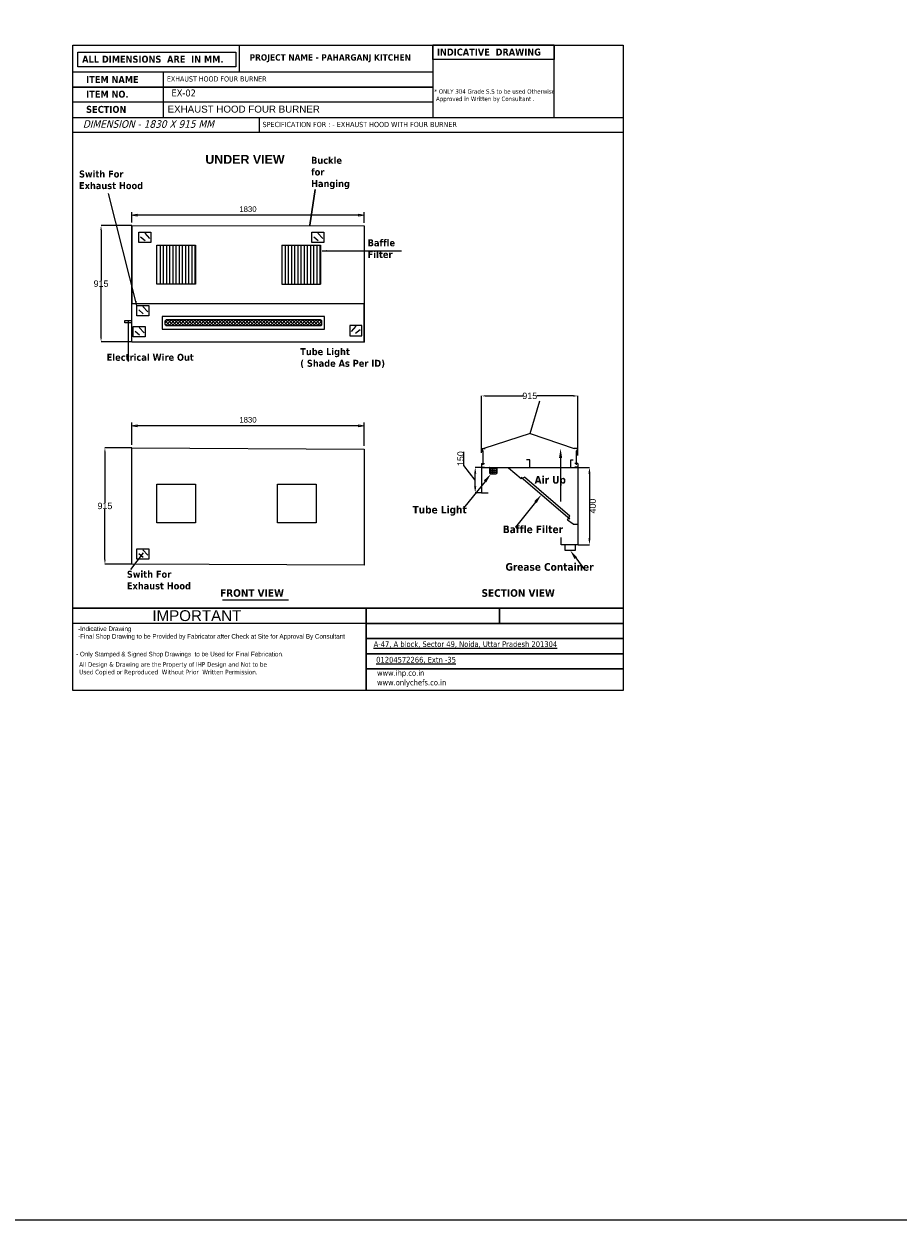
# Model space of a CAD drawing. Header units: millimetres. Extents: x 19005 to 129500, y -3989 to 12792.
# Tile 19 of 20: x 109441 to 116326, y -3989 to 5434. Entities that reach past the tile are written whole.
import ezdxf
from ezdxf import colors
from ezdxf.entities.mleader import LeaderData, LeaderLine
from ezdxf.math import Vec2, Vec3

# ---------------------------------------------------------------- set-up
doc = ezdxf.new("R2010")
doc.units = ezdxf.units.MM
doc.styles.add('MEDIUM', font='arial.ttf')
doc.styles.get("Standard").update_dxf_attribs({"font": 'arial.ttf'})
doc.styles.add('style1', font='txt.shx')
doc.dimstyles.new('door windows', dxfattribs={"dimscale": 0.5, "dimtxt": 100, "dimasz": 100, "dimexe": 3, "dimexo": 3, "dimgap": 1, "dimtad": 2, "dimdec": 0, "dimzin": 0, "dimdsep": 46, "dimtxsty": 'MEDIUM', "dimcen": 1, "dimdle": 3, "dimadec": 0, "dimazin": 0, "dimtfac": 1, "dimtdec": 0, "dimtofl": 0, "dimtmove": 1, "dimatfit": 3, "dimfxl": 1, "dimtolj": 1, "dimtzin": 0, "dimlwd": 18, "dimlwe": -1, "dimarcsym": 0})
doc.dimstyles.new('LBF 50', dxfattribs={"dimscale": 25, "dimtxt": 1.75, "dimasz": 1.75, "dimexe": 1, "dimexo": 1, "dimgap": 1, "dimtad": 1, "dimdec": 0, "dimrnd": 5, "dimzin": 12, "dimdsep": 46, "dimtxsty": 'Standard', "dimblk": 'CLOSEDBLANK', "dimcen": 0, "dimclrd": 256, "dimclre": 256, "dimclrt": 256, "dimadec": 0, "dimazin": 3, "dimtfac": 1, "dimtdec": 0, "dimtofl": 0, "dimtmove": 0, "dimatfit": 3, "dimldrblk": 'CLOSEDBLANK', "dimfxl": 0.18, "dimtolj": 1, "dimtzin": 0, "dimlwd": -1, "dimlwe": -1, "dimarcsym": 0})
doc.dimstyles.get("Standard").update_dxf_attribs({"dimscale": 1.002, "dimtxt": 50.18, "dimasz": 35.18, "dimexe": 0.18, "dimexo": 0.0625, "dimgap": 0.09, "dimtad": 0, "dimtih": 1, "dimtoh": 1, "dimdec": 0, "dimzin": 0, "dimdsep": 46, "dimtxsty": 'Standard', "dimcen": 0.09, "dimclrd": 256, "dimclrt": 7, "dimadec": 0, "dimazin": 0, "dimtfac": 1, "dimtdec": 0, "dimtofl": 0, "dimtmove": 0, "dimatfit": 3, "dimfxl": 1, "dimtfillclr": 256, "dimtolj": 1, "dimtzin": 0, "dimarcsym": 0})

# ---------------------------------------------------------------- blocks, each defined once
blk = doc.blocks.new('*D562')
at = {"color": 0, "lineweight": -2, "transparency": 16777216}
for p, q in [((110290.1, 3844.8), (110048.2, 3844.8)), ((110048.2, 3809.6), (110048.2, 3413.1)), ((110048.2, 2965.1), (110048.2, 3361.6)), ((110290.1, 2929.8), (110048.2, 2929.8))]:
    blk.add_line(p, q, dxfattribs=at)
at = {"color": 0, "linetype": 'ByBlock', "transparency": 16777216}
for points in [[(110042.4, 3809.6), (110054.1, 3809.6), (110048.2, 3844.8)], [(110042.4, 2965.1), (110054.1, 2965.1), (110048.2, 2929.8)]]:
    blk.add_solid(points, dxfattribs=at)
at = {"layer": 'Defpoints', "color": 0, "linetype": 'ByBlock', "transparency": 16777216}
for p in [(110048.2, 3844.8), (110290.1, 3844.8), (110290.1, 2929.8)]:
    blk.add_point(p, dxfattribs=at)
at = {"color": 7, "linetype": 'ByBlock', "transparency": 16777216, "insert": (110048.2, 3387.3), "char_height": 50.28, "attachment_point": 5}
blk.add_mtext('\\A1;915', dxfattribs=at)
blk = doc.blocks.new('*D560')
at = {"color": 0, "linetype": 'ByBlock', "lineweight": 18, "transparency": 16777216}
for p, q in [((112906.2, 1955.9), (112906.2, 2062.5)), ((112995.1, 1840.8), (112906.2, 1955.9)), ((112995.1, 1790.8), (112995.1, 1890.8))]:
    blk.add_line(p, q, dxfattribs=at)
at = {"color": 0, "linetype": 'ByBlock', "transparency": 16777216}
for p, q in [((113043.8, 1940.8), (112993.6, 1940.8)), ((113043.8, 1740.8), (112993.6, 1740.8))]:
    blk.add_line(p, q, dxfattribs=at)
for points in [[(112986.8, 1890.8), (113003.5, 1890.8), (112995.1, 1940.8)], [(112986.8, 1790.8), (113003.5, 1790.8), (112995.1, 1740.8)]]:
    blk.add_solid(points, dxfattribs=at)
at = {"layer": 'Defpoints', "color": 0, "linetype": 'ByBlock', "transparency": 16777216}
for p in [(112995.1, 1940.8), (113045.3, 1940.8), (113045.3, 1740.8)]:
    blk.add_point(p, dxfattribs=at)
at = {"color": 0, "linetype": 'ByBlock', "transparency": 16777216, "insert": (112880.2, 2009.2), "char_height": 50, "attachment_point": 5, "rotation": 90, "style": 'MEDIUM'}
blk.add_mtext('\\A1;150', dxfattribs=at)
blk = doc.blocks.new('*D563')
at = {"color": 0, "linetype": 'ByBlock', "transparency": 16777216}
for p, q in [((113806, 1940.8), (113896.5, 1940.8)), ((113806, 1330.8), (113896.5, 1330.8))]:
    blk.add_line(p, q, dxfattribs=at)
at = {"color": 0, "linetype": 'ByBlock', "lineweight": 18, "transparency": 16777216}
blk.add_line((113895, 1890.8), (113895, 1380.8), dxfattribs=at)
at = {"color": 0, "linetype": 'ByBlock', "transparency": 16777216}
for points in [[(113886.7, 1890.8), (113903.3, 1890.8), (113895, 1940.8)], [(113886.7, 1380.8), (113903.3, 1380.8), (113895, 1330.8)]]:
    blk.add_solid(points, dxfattribs=at)
at = {"layer": 'Defpoints', "color": 0, "linetype": 'ByBlock', "transparency": 16777216}
for p in [(113804.5, 1940.8), (113804.5, 1330.8), (113895, 1330.8)]:
    blk.add_point(p, dxfattribs=at)
at = {"color": 0, "linetype": 'ByBlock', "transparency": 16777216, "insert": (113921, 1635.8), "char_height": 50, "attachment_point": 5, "rotation": 90, "style": 'MEDIUM'}
blk.add_mtext('\\A1;400', dxfattribs=at)
blk = doc.blocks.new('*D561')
at = {"color": 6, "lineweight": -2, "transparency": 16777216}
for p, q in [((113045.3, 2056), (113045.3, 2503.5)), ((113804.5, 2035), (113804.5, 2503.5))]:
    blk.add_line(p, q, dxfattribs=at)
at = {"color": 3, "lineweight": -2, "transparency": 16777216}
for p, q in [((113080.6, 2503.3), (113369.1, 2503.3)), ((113769.2, 2503.3), (113480.7, 2503.3))]:
    blk.add_line(p, q, dxfattribs=at)
at = {"color": 3, "linetype": 'ByBlock', "transparency": 16777216}
for points in [[(113080.6, 2509.2), (113080.6, 2497.4), (113045.3, 2503.3)], [(113769.2, 2509.2), (113769.2, 2497.4), (113804.5, 2503.3)]]:
    blk.add_solid(points, dxfattribs=at)
at = {"layer": 'Defpoints', "color": 0, "linetype": 'ByBlock', "transparency": 16777216}
for p in [(113804.5, 2503.3), (113045.3, 2055.9), (113804.5, 2034.9)]:
    blk.add_point(p, dxfattribs=at)
at = {"color": 5, "linetype": 'ByBlock', "transparency": 16777216, "insert": (113424.9, 2503.3), "char_height": 50.28, "attachment_point": 5}
blk.add_mtext('\\A1;915', dxfattribs=at)
blk = doc.blocks.new('*D564')
at = {"color": 0, "lineweight": -2, "transparency": 16777216}
for p, q in [((110290.1, 2093.8), (110078.6, 2093.8)), ((110078.6, 2058.6), (110078.6, 1662.1)), ((110078.6, 1214.1), (110078.6, 1610.6)), ((110290.1, 1178.8), (110078.6, 1178.8))]:
    blk.add_line(p, q, dxfattribs=at)
at = {"color": 0, "linetype": 'ByBlock', "transparency": 16777216}
for points in [[(110072.8, 2058.6), (110084.5, 2058.6), (110078.6, 2093.8)], [(110072.8, 1214.1), (110084.5, 1214.1), (110078.6, 1178.8)]]:
    blk.add_solid(points, dxfattribs=at)
at = {"layer": 'Defpoints', "color": 0, "linetype": 'ByBlock', "transparency": 16777216}
for p in [(110290.1, 2093.8), (110078.6, 1178.8), (110290.1, 1178.8)]:
    blk.add_point(p, dxfattribs=at)
at = {"color": 7, "linetype": 'ByBlock', "transparency": 16777216, "insert": (110078.6, 1636.3), "char_height": 50.28, "attachment_point": 5}
blk.add_mtext('\\A1;915', dxfattribs=at)
blk = doc.blocks.new('_ClosedBlank')
at = {"color": 0, "linetype": 'ByBlock', "lineweight": -2}
for p, q in [((-1, 0.17), (0, 0)), ((-1, 0.17), (-1, -0.17)), ((0, 0), (-1, -0.17))]:
    blk.add_line(p, q, dxfattribs=at)
blk = doc.blocks.new('*D565')
at = {"transparency": 16777216}
for p, q in [((110290.1, 3869.8), (110290.1, 3952.2)), ((112076.4, 3927.2), (110333.9, 3927.2)), ((112120.1, 3868), (112120.1, 3952.2))]:
    blk.add_line(p, q, dxfattribs=at)
at = {"layer": 'Defpoints', "color": 0, "transparency": 16777216}
for p in [(110290.1, 3927.2), (110290.1, 3844.8), (112120.1, 3843)]:
    blk.add_point(p, dxfattribs=at)
at = {"transparency": 16777216, "xscale": 43.75, "yscale": 43.75, "zscale": 43.75, "rotation": 180}
blk.add_blockref('_ClosedBlank', (110290.1, 3927.2), dxfattribs=at)
at = {"transparency": 16777216, "xscale": 43.75, "yscale": 43.75, "zscale": 43.75}
blk.add_blockref('_ClosedBlank', (112120.1, 3927.2), dxfattribs=at)
at = {"transparency": 16777216, "insert": (111205.1, 3974.5), "char_height": 43.75, "attachment_point": 5}
blk.add_mtext('\\A1;1830', dxfattribs=at)
blk = doc.blocks.new('*D567')
at = {"transparency": 16777216}
for p, q in [((110290.1, 2118.8), (110290.1, 2292.8)), ((112076.5, 2267.8), (110333.9, 2267.8)), ((112120.2, 2109.1), (112120.2, 2292.8))]:
    blk.add_line(p, q, dxfattribs=at)
at = {"layer": 'Defpoints', "color": 0, "transparency": 16777216}
for p in [(110290.1, 2267.8), (110290.1, 2093.8), (112120.2, 2084.1)]:
    blk.add_point(p, dxfattribs=at)
at = {"transparency": 16777216, "xscale": 43.75, "yscale": 43.75, "zscale": 43.75, "rotation": 180}
blk.add_blockref('_ClosedBlank', (110290.1, 2267.8), dxfattribs=at)
at = {"transparency": 16777216, "xscale": 43.75, "yscale": 43.75, "zscale": 43.75}
blk.add_blockref('_ClosedBlank', (112120.2, 2267.8), dxfattribs=at)
at = {"transparency": 16777216, "insert": (111205.2, 2315.1), "char_height": 43.75, "attachment_point": 5}
blk.add_mtext('\\A1;1830', dxfattribs=at)

msp = doc.modelspace()

# ---------------------------------------------------------------- hatches: boundary and pattern name
at = {"linetype": 'ByBlock'}
h = msp.add_hatch(dxfattribs=at)
h.set_pattern_fill('ANSI37', color=256, scale=150)
h.set_pattern_definition([(45, (-2545225.418, -597458.807), (-13.25825215, 13.25825215), []), (135, (-2545225.418, -597458.807), (-13.25825215, -13.25825215), [])])
edge = h.paths.add_edge_path()
edge.add_line((110564.4, 3104.8), (111774.4, 3104.8))
edge.add_arc((111774.4, 3094.8), 10, 0, 90, ccw=False)
edge.add_line((111784.4, 3094.8), (111784.4, 3064.8))
edge.add_arc((111774.4, 3064.8), 10, -90, 0, ccw=False)
edge.add_line((111774.4, 3054.8), (110564.4, 3054.8))
edge.add_arc((110564.4, 3064.8), 10, 180, 270, ccw=False)
edge.add_line((110554.4, 3064.8), (110554.4, 3094.8))
edge.add_arc((110564.4, 3094.8), 10, 90, 180, ccw=False)

# ---------------------------------------------------------------- linework, layer by layer
at = {"color": 5, "linetype": 'ByBlock'}
for p, q in [((110538.5, 5055.2), (110538.5, 4697.3)), ((112135.3, 830.6), (112135.3, 183.6)), ((112211.7, 830.6), (114160.3, 830.6))]:
    msp.add_line(p, q, dxfattribs=at)
at = {"linetype": 'ByBlock'}
for p, q in [((111293.8, 4697.9), (111293.8, 4578.6)), ((111734.3, 4130.2), (111692.4, 3848.4)), ((110290.1, 2929.8), (110290.1, 3844.8)), ((110290.1, 3844.8), (110290.1, 3229.8)), ((110392.8, 3785.1), (110430.4, 3743.4)), ((111756.5, 3785.1), (111794.1, 3743.4)), ((110359.2, 3756.9), (110395.5, 3727.3)), ((110512.6, 3689.8), (110512.6, 3384.8)), ((110537.6, 3689.8), (110537.6, 3384.8)), ((110562.6, 3689.8), (110562.6, 3384.8)), ((110587.6, 3689.8), (110587.6, 3384.8)), ((110612.6, 3689.8), (110612.6, 3384.8)), ((110637.6, 3689.8), (110637.6, 3384.8)), ((110662.6, 3689.8), (110662.6, 3384.8)), ((110687.6, 3689.8), (110687.6, 3384.8)), ((110712.6, 3689.8), (110712.6, 3384.8)), ((110737.6, 3689.8), (110737.6, 3384.8)), ((110762.6, 3689.8), (110762.6, 3384.8)), ((110787.6, 3689.8), (110787.6, 3384.8)), ((111497.6, 3689.8), (111497.6, 3384.8)), ((111522.6, 3689.8), (111522.6, 3384.8)), ((111547.6, 3689.8), (111547.6, 3384.8)), ((111572.6, 3689.8), (111572.6, 3384.8)), ((111597.6, 3689.8), (111597.6, 3384.8)), ((111622.6, 3689.8), (111622.6, 3384.8)), ((111647.6, 3689.8), (111647.6, 3384.8)), ((111672.6, 3689.8), (111672.6, 3384.8)), ((111697.6, 3689.8), (111697.6, 3384.8)), ((111722.6, 3689.8), (111722.6, 3384.8)), ((111722.9, 3756.9), (111759.2, 3727.3)), ((111747.6, 3689.8), (111747.6, 3384.8)), ((111772.6, 3689.8), (111772.6, 3384.8)), ((110378.2, 3208.5), (110415.9, 3166.9)), ((110344.6, 3180.3), (110380.9, 3150.8)), ((110349.2, 3041.5), (110386.9, 2999.9)), ((112055.9, 3051.6), (112018.3, 3010)), ((112089.5, 3023.4), (112053.3, 2993.8)), ((110315.6, 3013.3), (110351.9, 2983.8)), ((113427.3, 2207), (113505, 2464.6)), ((113427.3, 2207), (113062.7, 2089.9)), ((113427.3, 2207), (113774.7, 2089.9)), ((113054.7, 2072.5), (113045.3, 2072.5)), ((113056.9, 1960.6), (113056.9, 2070.2)), ((113424.9, 1999.5), (113398.7, 1999.5)), ((113424.9, 1940.8), (113424.9, 1999.5)), ((113748.4, 1940.8), (113748.4, 1999.5)), ((113748.4, 1999.5), (113767.8, 1999.5)), ((113792.1, 1960.6), (113792.1, 2070.2)), ((113794.4, 2072.5), (113803.7, 2072.5)), ((113045.3, 1940.8), (113804.5, 1940.8)), ((113045.3, 1940.8), (113045.3, 1740.8)), ((113107.7, 1937.1), (113107.7, 1899.9)), ((113107.7, 1930.6), (113168.4, 1930.6)), ((113107.7, 1916.2), (113168.4, 1916.2)), ((113107.7, 1903.7), (113168.4, 1903.7)), ((113116.1, 1940.8), (113116.1, 1889)), ((113119, 1888.7), (113157.2, 1888.7)), ((113128.4, 1940.8), (113128.4, 1888.7)), ((113142.1, 1940.8), (113142.1, 1888.7)), ((113159.1, 1940.8), (113159.1, 1888.7)), ((113168.4, 1899.9), (113168.4, 1940.8)), ((113257.1, 1937.6), (113357.2, 1853.3)), ((113804.5, 1940.8), (113804.5, 1330.8)), ((113357.2, 1853.3), (113383.1, 1864.3)), ((113741.3, 1531.7), (113358.2, 1860.5)), ((113741.7, 1556.5), (113383.1, 1864.3)), ((113045.3, 1740.8), (113096.2, 1740.8)), ((113721.6, 1524.9), (113741.7, 1556.5)), ((113767.1, 1492.1), (113721.6, 1524.9)), ((113767.1, 1492.1), (113804.5, 1492.1)), ((113671.3, 1330.8), (113671.3, 1387.5)), ((113804.5, 1330.8), (113671.3, 1330.8)), ((110344.6, 1262.3), (110380.9, 1232.8)), ((110378.2, 1290.5), (110415.9, 1248.9)), ((111004.8, 896), (111524.2, 896)), ((114160.3, 830.6), (109827.2, 830.6)), ((111137.8, 711.3), (109827.2, 711.3))]:
    msp.add_line(p, q, dxfattribs=at)
msp.add_lwpolyline([(19005.1, 12791.7), (123982.6, 12791.7), (123982.6, -3988.8), (19005.1, -3988.8)], close=True)
for points in [[(109827.2, 184.2), (109827.2, 5265.9), (114160.3, 5265.9), (114160.3, 184.2)], [(112662, 5265.9), (112662, 4817.2), (109827.2, 4817.2)], [(109827.2, 5265.9), (114160.3, 5265.9), (114160.3, 184.2), (109827.2, 184.2)], [(111137.8, 5055.8), (111137.8, 5265.9), (112662, 5265.9)], [(109827.2, 5055.8), (112662, 5055.8)], [(112662, 4936.5), (109827.2, 4936.5)], [(109827.2, 4697.9), (114160.3, 4697.9), (114160.3, 4578.6), (109827.2, 4578.6)], [(111472.6, 3689.8), (111472.6, 3384.8), (111777.6, 3384.8)], [(111472.6, 3689.8), (111777.6, 3689.8), (111777.6, 3384.8)], [(110290.1, 2929.8), (112120.1, 2928), (112120.1, 3229.8), (110290.1, 3229.8)], [(110290.1, 3078.7), (110235.2, 3078.7), (110235.2, 3098.5), (110290.1, 3098.5)], [(113051.1, 2089.9), (113051.1, 2062.9)], [(113051.1, 2089.9), (113074.3, 2089.9)], [(113797.9, 2089.9), (113774.7, 2089.9)], [(113797.9, 2089.9), (113797.9, 2062.9)], [(113045.3, 1970.2), (113045.3, 1943.1)], [(113045.3, 1970.2), (113068.5, 1970.2)], [(113045.3, 1943.1), (113068.5, 1943.1)], [(113803.7, 1970.2), (113780.5, 1970.2)], [(113803.7, 1943.1), (113780.5, 1943.1)], [(113803.7, 1970.2), (113803.7, 1943.1)], [(113781.5, 1330.8), (113781.5, 1286.7), (113703.9, 1286.7), (113703.9, 1330.8)], [(110378.6, 1266.6), (110279.9, 1136)], [(110378.6, 1266.6), (110358, 1240.1)]]:
    msp.add_lwpolyline(points, dxfattribs=at)
at = {"color": 5, "linetype": 'ByBlock'}
for points in [[(109827.2, 5265.3), (114160.3, 5265.3), (114160.3, 183.6), (109827.2, 183.6)], [(109827.2, 5265.3), (114160.3, 5265.3), (114160.3, 183.6), (109827.2, 183.6)], [(109827.2, 5265.3), (114160.3, 5265.3), (114160.3, 183.6), (109827.2, 183.6)], [(109827.2, 5265.3), (114160.3, 5265.3), (114160.3, 183.6), (109827.2, 183.6)], [(109827.2, 5055.2), (112662, 5055.2), (112662, 4935.9), (109827.2, 4935.9)], [(109827.2, 4935.9), (112662, 4935.9), (112662, 4816.6), (109827.2, 4816.6)], [(109827.2, 4697.3), (114160.3, 4697.3), (114160.3, 4578), (109827.2, 4578)], [(112135.3, 830.6), (113186, 830.6), (113186, 711.3), (112135.3, 711.3)], [(113186, 830.6), (114160.3, 830.6), (114160.3, 711.3), (113186, 711.3)]]:
    msp.add_lwpolyline(points, close=True, dxfattribs=at)
at = {"linetype": 'ByBlock'}
for points in [[(109827.2, 5265.3), (114160.3, 5265.3), (114160.3, 183.6), (109827.2, 183.6)], [(111108.9, 5095), (109865.8, 5095), (109865.8, 5211.2), (111108.9, 5211.2)], [(112662, 5265.3), (113617.6, 5265.3), (113617.6, 5154.1), (112662, 5154.1)], [(113617.6, 5265.3), (112662, 5265.3), (112662, 4697.3), (113617.6, 4697.3)], [(110290.1, 3844.8), (112120.1, 3843), (112120.1, 2928), (110290.1, 2929.8)], [(110345.3, 3792.6), (110440.1, 3792.6), (110440.1, 3711.4), (110345.3, 3711.4)], [(111709, 3792.6), (111803.8, 3792.6), (111803.8, 3711.4), (111709, 3711.4)], [(110487.6, 3689.8), (110792.6, 3689.8), (110792.6, 3384.8), (110487.6, 3384.8)], [(110330.8, 3216), (110425.5, 3216), (110425.5, 3134.9), (110330.8, 3134.9)], [(110529.4, 3029.8), (111809.4, 3029.8), (111809.4, 3129.8), (110529.4, 3129.8)], [(110301.8, 3049), (110396.6, 3049), (110396.6, 2967.9), (110301.8, 2967.9)], [(112103.4, 3059.1), (112008.6, 3059.1), (112008.6, 2978), (112103.4, 2978)], [(110290.1, 2093.8), (112120.3, 2084.1), (112120.3, 1169.1), (110290.1, 1178.8)], [(110487.6, 1808.3), (110792.6, 1808.3), (110792.6, 1503.3), (110487.6, 1503.3)], [(111438.3, 1808.3), (111743.3, 1808.3), (111743.3, 1503.3), (111438.3, 1503.3)], [(110330.8, 1298), (110425.5, 1298), (110425.5, 1216.9), (110330.8, 1216.9)], [(109827.2, 830.6), (114160.3, 830.6), (114160.3, 711.3), (109827.2, 711.3)], [(112135.3, 830.6), (114160.3, 830.6), (114160.3, 711.3), (112135.3, 711.3)], [(112135.3, 711.3), (114160.3, 711.3), (114160.3, 592), (112135.3, 592)], [(112135.3, 592), (114160.3, 592), (114160.3, 472.7), (112135.3, 472.7)], [(112135.3, 472.7), (114160.3, 472.7), (114160.3, 353.4), (112135.3, 353.4)], [(112135.3, 353.4), (114160.3, 353.4), (114160.3, 183.6), (112135.3, 183.6)]]:
    msp.add_lwpolyline(points, close=True, dxfattribs=at)
msp.add_lwpolyline([(110564.4, 3104.8), (111774.4, 3104.8, -0.414214), (111784.4, 3094.8), (111784.4, 3064.8, -0.414214), (111774.4, 3054.8), (110564.4, 3054.8, -0.414214), (110554.4, 3064.8), (110554.4, 3094.8, -0.414214)], format="xyb", close=True, dxfattribs=at)
for centre, radius, start, end in [((113054.7, 2070.2), 2.24, 0, 90), ((113794.4, 2070.2), 2.24, 90, 180), ((113104, 1937.1), 3.74, 0, 90), ((113119, 1899.9), 11.2, 180, 270), ((113157.2, 1899.9), 11.2, 270, 0)]:
    msp.add_arc(centre, radius, start, end, dxfattribs=at)

# ---------------------------------------------------------------- texts
at = {"linetype": 'ByBlock', "attachment_point": 1, "style": 'style1'}
for s, insert, char_height, width in [('{\\fTahoma|b1|i0|c0|p34;ALL DIMENSIONS  ARE  IN MM.}', (109899.2, 5183.3), 55, 1687.991), ('{\\fTahoma|b1|i0|c0|p34;PROJECT NAME - PAHARGANJ KITCHEN}', (111218.3, 5194.8), 50, 1687.991), ('{\\fTahoma|b1|i0|c0|p34;INDICATIVE  DRAWING}', (112693.2, 5239.6), 55, 1687.991), ('{\\fTahoma|b1|i0|c0|p34;ITEM NAME}', (109930.7, 5023.1), 55, 1687.991), ('{\\fTahoma|b1|i0|c0|p34;ITEM NO. }', (109930.7, 4907.7), 55, 1687.991), ('{\\fTahoma|b0|i0|c0|p34;* ONLY 304 Grade S.S to be used Otherwise\\P Approved in Written by Consultant .}', (112672.6, 4919.1), 35, 1425.088), ('{\\fTahoma|b1|i0|c0|p34;SECTION }', (109930.7, 4788.1), 55, 1687.991), ('{\\fTahoma|b0|i1|c0|p34;DIMENSION - 1830 X 915 MM }', (109904.6, 4675.3), 60, 1425.938), ('\\pt1595.5;{\\fTahoma|b0|i0|c0|p34;SPECIFICATION FOR : - EXHAUST HOOD WITH FOUR BURNER}', (111320, 4662), 40.912, 4821.832), ('{\\fTahoma|b0|i0|c0|p34;\\H1.25x;                   TOP 16 GAUGE \\P\\pi404.26;304 GRADE S.S \\H0.8x;^I}', (95491.7, 3079.8), 40, 1448.518), ('{\\fTahoma|b0|i0|c0|p34;\\H1.25x;                   TOP 16 GAUGE \\P\\pi404.26;304 GRADE S.S \\H0.8x;^I}', (101224.6, 2325.5), 40, 1448.518), ('{\\fTahoma|b1|i0|c0|p34;Air Up}', (113462.8, 1872.5), 60, 1038.184), ('{\\fTahoma|b1|i0|c0|p34;Tube Light}', (112502.1, 1637.5), 60, 1038.184), ('{\\fTahoma|b1|i0|c0|p34;Baffle Filter}', (113213.1, 1482.6), 60, 1038.184), ('{\\fTahoma|b1|i0|c0|p34;Grease Container}', (113233.8, 1186.4), 60, 1038.184), ('{\\fTechnic|b0|i0|c2|p2;-Indicative Drawing\\P-Final Shop Drawing to be Provided by Fabricator after Check at Site for Approval By Consultant}', (109867.8, 687.4), 36, 1767.083), ('{\\fTahoma|b0|i0|c0|p34;\\H1.44x;All Design & Drawing are the Property of IHP Design and Not to be Used Copied or Reproduced  Without Prior  Written Permission\\fTahoma|b1|i0|c0|p34;\\H0.69444x;. }', (109876.2, 406.3), 25, 1481.326)]:
    msp.add_mtext(s, dxfattribs=dict(at, insert=insert, char_height=char_height, width=width))
at = {"linetype": 'ByBlock', "attachment_point": 1}
for s, width, heights, insert, char_height in [('\\pt1573;{\\fTahoma|b0|i0|c0|p34;EXHAUST HOOD FOUR BURNER}', 3842.283, [0], (110566.9, 5020.6), 40.335), ('{\\fTahoma|b0|i0|c0|p34;EX-02}', 238.054, [68.6], (110603.3, 4917.3), 55), ('EXHAUST HOOD FOUR BURNER', 2151.86, [0], (110572.2, 4790.2), 55), ('{\\fArial|b1|i0|c0|p34;UNDER VIEW}', 1001.032, [94.7], (110869.4, 4401.8), 70), ('{\\fTahoma|b1|i0|c0|p34;Buckle\\Pfor\\PHanging}', 319.088, [0], (111702.5, 4386.8), 55), ('{\\fTahoma|b1|i0|c0|p34;Swith For\\PExhaust Hood}', 544.27, [0], (109874.8, 4279.1), 55), ('\\pi-195,l260,t260;{\\fTahoma|b0|i0|c0|p34;* TOP 18 GAUGE 202 GRADE S.S TO  USE}', 2262.982, [53.5], (107187.9, 4081.1), 65), ('\\pi-195,l260,t260;{\\fTahoma|b0|i0|c0|p34;* S.S 304 BAFFLE FILTER}', 2262.982, [53.5], (107187.9, 3932.9), 65), ('{\\fTahoma|b1|i0|c0|p34;Baffle\\PFilter}', 284.857, [0], (112148.2, 3736.8), 55), ('{\\fTahoma|b1|i0|c0|p34;Electrical Wire Out}', 969.536, [0], (110092.6, 2835.1), 55), ('{\\fTahoma|b1|i0|c0|p34;Tube Light\\P( Shade As Per ID)}', 891.345, [0], (111617.1, 2879.6), 55), ('{\\fTahoma|b1|i0|c0|p34;Swith For\\PExhaust Hood}', 585.589, [0], (110251.5, 1126.1), 55), ('{\\fTahoma|b1|i0|c0|p34;FRONT VIEW}', 733.101, [0], (110986, 980.8), 60), ('{\\fTahoma|b1|i0|c0|p34;SECTION VIEW}', 733.101, [0], (113044.9, 980.8), 60)]:
    msp.add_mtext_dynamic_manual_height_columns(s, width=width, gutter_width=1, heights=heights, dxfattribs=dict(at, insert=insert, char_height=char_height))
for s, insert, char_height, width in [('IMPORTANT', (110452.4, 815.3), 85.17, 1210.305), ('{\\fTechnic|b0|i0|c2|p2;- Only Stamped & Signed Shop Drawings  to be Used for Final Fabrication.}', (109851.8, 487.8), 36, 1988.238)]:
    msp.add_mtext(s, dxfattribs=dict(at, insert=insert, char_height=char_height, width=width))
at = {"color": 5, "linetype": 'ByBlock', "char_height": 45, "width": 1687.991, "attachment_point": 1, "style": 'style1'}
for s, insert in [('{\\fTahoma|b0|i0|c0|p34;\\L\\C256;A-47, A block, Sector 49, Noida, Uttar Pradesh 201304}', (112195.3, 570.8)), ('{\\fTahoma|b0|i0|c0|p34;\\L\\C256;01204572266, Extn -35}', (112215.3, 447.8)), ('{\\fTahoma|b0|i0|c0|p34;\\C256;www.ihp.co.in \\L\\P\\lwww.onlychefs.co.in}', (112222.1, 343.5))]:
    msp.add_mtext(s, dxfattribs=dict(at, insert=insert))

# ---------------------------------------------------------------- dimensions: what is measured, and where the dimension line sits
for base, p1, p2, picture, middle in [((110290.1, 3927.2), (112120.1, 3843), (110290.1, 3844.8), '*D565', (111205.1, 3974.5)), ((110290.1, 2267.8), (112120.2, 2084.1), (110290.1, 2093.8), '*D567', (111205.2, 2315.1))]:
    dim = msp.add_linear_dim(base=base, p1=p1, p2=p2, dimstyle='LBF 50')
    dim.commit()
    dim.dimension.update_dxf_attribs({"geometry": picture, "text_midpoint": middle})
at = {"linetype": 'ByBlock'}
for base, p1, p2, picture, middle in [((110048.2, 3844.8), (110290.1, 2929.8), (110290.1, 3844.8), '*D562', (110048.2, 3387.3)), ((110078.6, 1178.8), (110290.1, 2093.8), (110290.1, 1178.8), '*D564', (110078.6, 1636.3))]:
    dim = msp.add_linear_dim(base=base, p1=p1, p2=p2, angle=90, text='915', dimstyle='Standard', override={"dimexe": 0, "dimexo": 0, "dimclrd": 0, "dimclre": 0, "dimfxl": 0, "dimarcsym": 1}, dxfattribs=at)
    dim.commit()
    dim.dimension.update_dxf_attribs({"geometry": picture, "text_midpoint": middle})
dim = msp.add_linear_dim(base=(113804.5, 2503.3), p1=(113045.3, 2055.9), p2=(113804.5, 2034.9), text='915', dimstyle='Standard', override={"dimclrd": 3, "dimclre": 6, "dimclrt": 5, "dimfxl": 0.2, "dimarcsym": 1}, dxfattribs=at)
dim.commit()
dim.dimension.update_dxf_attribs({"geometry": '*D561', "text_midpoint": (113424.9, 2503.3)})
dim = msp.add_linear_dim(base=(112995.1, 1940.8), p1=(113045.3, 1740.8), p2=(113045.3, 1940.8), angle=90, text='150', dimstyle='door windows', dxfattribs=at)
dim.commit()
dim.dimension.update_dxf_attribs({"geometry": '*D560', "text_midpoint": (112906.2, 1956.4), "dimtype": 160})
dim = msp.add_linear_dim(base=(113895, 1330.8), p1=(113804.5, 1940.8), p2=(113804.5, 1330.8), angle=90, text='400', dimstyle='door windows', dxfattribs=at)
dim.commit()
dim.dimension.update_dxf_attribs({"geometry": '*D563', "text_midpoint": (113921, 1635.8)})

# ---------------------------------------------------------------- leaders
for points in [[(110330.8, 3216), (110105.9, 4098.6)], [(111692.4, 3848.4), (111734.3, 4130.2)], [(111790.6, 3646.8), (112415.6, 3646.8)], [(110262.6, 3098.5), (110262.6, 2774.3)]]:
    msp.add_leader(points, dimstyle='Standard', override={"dimexe": 0, "dimexo": 0, "dimgap": 25, "dimtad": 0, "dimclrd": 0, "dimclre": 0, "dimfxl": 0, "dimarcsym": 1}, dxfattribs=at)
ml = msp.add_multileader_mtext('Standard', dxfattribs=at)
ml.set_content('', color=256)
ml.set_leader_properties()
ml.build(insert=Vec2(0, 0))
ml.multileader.update_dxf_attribs({"text_right_attachment_type": 6, "dogleg_length": 0.36, "arrow_head_size": 74.8})
ctx = ml.context
ctx.base_point, ctx.char_height, ctx.arrow_head_size, ctx.landing_gap_size, ctx.plane_origin = Vec3(113667.3, 1670.8), 0.135, 74.8, 0.0673, Vec3(113667.5, 2089.8)
ctx.right_attachment, ctx.text_align_type = 6, 2
notes = []
notes.append((ctx, [(1, (1, 1, 0), (113667.7, 1670.7), (-1, 0), 0.269, [(0, [(113667.5, 2089.8)], 0, [])])]))
ctx.mtext.insert, ctx.mtext.alignment, ctx.mtext.flow_direction = Vec3(113667.4, 1670.8), 3, 5
ml = msp.add_multileader_mtext('Standard', dxfattribs=at)
ml.set_content('', color=256)
ml.set_leader_properties()
ml.build(insert=Vec2(0, 0))
ml.multileader.update_dxf_attribs({"text_right_attachment_type": 6, "dogleg_length": 0.36, "arrow_head_size": 74.8})
ctx = ml.context
ctx.base_point, ctx.char_height, ctx.arrow_head_size, ctx.landing_gap_size, ctx.plane_origin = Vec3(112914, 1632.7), 0.135, 74.8, 0.0673, Vec3(113119, 1888.7)
ctx.right_attachment, ctx.text_align_type = 6, 2
notes.append((ctx, [(0, (1, 1, 0), (112914.4, 1632.7), (-1, 0), 0.269, [(0, [(113119, 1888.7)], 0, [])])]))
ctx.mtext.insert, ctx.mtext.alignment, ctx.mtext.flow_direction = Vec3(112914.1, 1632.8), 3, 5
ml = msp.add_multileader_mtext('Standard', dxfattribs=at)
ml.set_content('', color=256)
ml.set_leader_properties()
ml.build(insert=Vec2(0, 0))
ml.multileader.update_dxf_attribs({"text_right_attachment_type": 6, "dogleg_length": 0.36, "arrow_head_size": 74.8})
ctx = ml.context
ctx.base_point, ctx.char_height, ctx.arrow_head_size, ctx.landing_gap_size, ctx.plane_origin = Vec3(113311.1, 1469), 0.135, 74.8, 0.0673, Vec3(113516.1, 1724.9)
ctx.right_attachment, ctx.text_align_type = 6, 2
notes.append((ctx, [(0, (1, 1, 0), (113311.5, 1468.9), (-1, 0), 0.269, [(0, [(113516.1, 1724.9)], 0, [])])]))
ctx.mtext.insert, ctx.mtext.alignment, ctx.mtext.flow_direction = Vec3(113311.2, 1469), 3, 5
ml = msp.add_multileader_mtext('Standard', dxfattribs=at)
ml.set_content('', color=256)
ml.set_leader_properties()
ml.build(insert=Vec2(0, 0))
ml.multileader.update_dxf_attribs({"text_right_attachment_type": 6, "dogleg_length": 0.36, "arrow_head_size": 74.8})
ctx = ml.context
ctx.base_point, ctx.char_height, ctx.arrow_head_size, ctx.landing_gap_size, ctx.plane_origin = Vec3(113858, 1131.9), 0.135, 74.8, 0.0673, Vec3(113742.7, 1286.7)
ctx.right_attachment = 6
notes.append((ctx, [(0, (1, 1, 0), (113857.7, 1131.9), (1, 0), 0.269, [(0, [(113742.7, 1286.7)], 0, [])])]))
ctx.mtext.insert, ctx.mtext.flow_direction = Vec3(113858.1, 1132), 5
for ctx, leaders in notes:
    for number, flags, end, landing, length, lines in leaders:
        leader = LeaderData()
        leader.index, (leader.has_last_leader_line, leader.has_dogleg_vector, leader.attachment_direction) = number, flags
        leader.last_leader_point, leader.dogleg_vector, leader.dogleg_length = Vec3(end), Vec3(landing), length
        for number, points, colour, breaks in lines:
            line = LeaderLine()
            line.index, line.vertices, line.color, line.breaks = number, Vec3.list(points), colors.encode_raw_color(colour), breaks
            leader.lines.append(line)
        ctx.leaders.append(leader)

doc.saveas('drawing.dxf')
